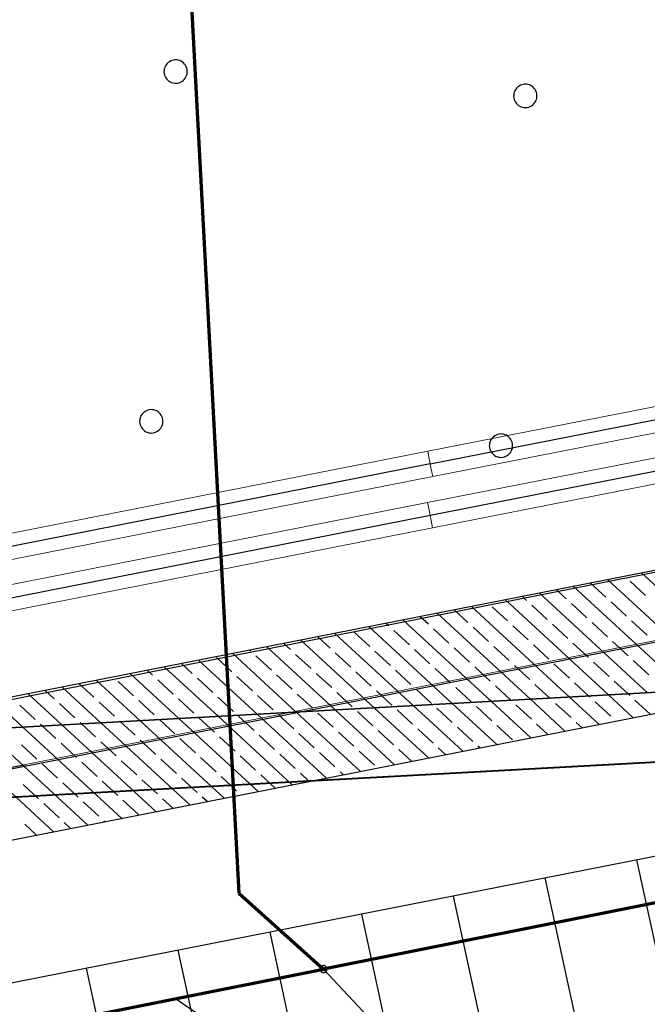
# Model space of a CAD drawing. Extents: x -779 to 790, y -208 to 633.
# Tile 106 of 232: x 183 to 237, y -78 to 6. Entities that reach past the tile are written whole.
import ezdxf
from ezdxf.lldxf.tags import DXFTag

# ---------------------------------------------------------------- set-up
doc = ezdxf.new("R2010")
doc.units = 0
doc.layers.get('0').update_dxf_attribs({"lineweight": 25})
for name, color, linetype, lineweight, true_color in [('02 Raster Gebäude-A07F5V4QWF', 7, 'Continuous', 25, 0x848484), ('20 Fundament-A07F5V4OWF', 7, 'Continuous', 25, 0x848484), ('20 Magerbeton Bohrungen', 7, 'Continuous', 25, 0x848484), ('30 Baugrubenplanung', 7, 'Continuous', 25, 0x848484), ('ELT Leerrohre', 1, 'Continuous', 35, 0xff0000), ('S_Mass', 150, 'Continuous', 25, 0x007fff), ('S_Regenwasser_Grundleitung', 7, 'Continuous', 70, 0x0080ff), ('X_Mass', 150, 'Continuous', 25, 0x007fff)]:
    doc.layers.add(name, color=color, linetype=linetype, lineweight=lineweight, true_color=true_color)
doc.layers.add('02 Raster Gebäude-A07F5V53WF', color=7, linetype='Continuous', lineweight=13)
doc.styles.get("Standard").update_dxf_attribs({"font": 'arial.ttf'})
tags = doc.linetypes.add('Raster-A07F5V4TWF', pattern=[0.2, 0.1, -0.05, 0, -0.05]).pattern_tags.tags
tags[10:11] = [DXFTag(74, 4), DXFTag(75, 0), DXFTag(340, '0'), DXFTag(46, 1.0), DXFTag(50, 0.0), DXFTag(44, 0.0), DXFTag(45, 0.0)]
tags[8:9] = [DXFTag(74, 4), DXFTag(75, 0), DXFTag(340, '0'), DXFTag(46, 1.0), DXFTag(50, 0.0), DXFTag(44, 0.0), DXFTag(45, 0.0)]
tags[6:7] = [DXFTag(74, 4), DXFTag(75, 0), DXFTag(340, '0'), DXFTag(46, 1.0), DXFTag(50, 0.0), DXFTag(44, 0.0), DXFTag(45, 0.0)]
tags[4:5] = [DXFTag(74, 4), DXFTag(75, 0), DXFTag(340, '0'), DXFTag(46, 1.0), DXFTag(50, 0.0), DXFTag(44, 0.0), DXFTag(45, 0.0)]
tags = doc.linetypes.add('Raster-A07F5V57WF', pattern=[0.2, 0.1, -0.05, 0, -0.05]).pattern_tags.tags
tags[10:11] = [DXFTag(74, 4), DXFTag(75, 0), DXFTag(340, '0'), DXFTag(46, 1.0), DXFTag(50, 0.0), DXFTag(44, 0.0), DXFTag(45, 0.0)]
tags[8:9] = [DXFTag(74, 4), DXFTag(75, 0), DXFTag(340, '0'), DXFTag(46, 1.0), DXFTag(50, 0.0), DXFTag(44, 0.0), DXFTag(45, 0.0)]
tags[6:7] = [DXFTag(74, 4), DXFTag(75, 0), DXFTag(340, '0'), DXFTag(46, 1.0), DXFTag(50, 0.0), DXFTag(44, 0.0), DXFTag(45, 0.0)]
tags[4:5] = [DXFTag(74, 4), DXFTag(75, 0), DXFTag(340, '0'), DXFTag(46, 1.0), DXFTag(50, 0.0), DXFTag(44, 0.0), DXFTag(45, 0.0)]
tags = doc.linetypes.add('STRICHPUNKT2', pattern=[12.7, 6.35, -3.175, 0, -3.175]).pattern_tags.tags
tags[10:11] = [DXFTag(74, 4), DXFTag(75, 0), DXFTag(340, '0'), DXFTag(46, 0.0), DXFTag(50, 0.0), DXFTag(44, 0.0), DXFTag(45, 0.0)]
tags[8:9] = [DXFTag(74, 4), DXFTag(75, 0), DXFTag(340, '0'), DXFTag(46, 0.0), DXFTag(50, 0.0), DXFTag(44, 0.0), DXFTag(45, 0.0)]
tags[6:7] = [DXFTag(74, 4), DXFTag(75, 0), DXFTag(340, '0'), DXFTag(46, 0.0), DXFTag(50, 0.0), DXFTag(44, 0.0), DXFTag(45, 0.0)]
tags[4:5] = [DXFTag(74, 4), DXFTag(75, 0), DXFTag(340, '0'), DXFTag(46, 0.0), DXFTag(50, 0.0), DXFTag(44, 0.0), DXFTag(45, 0.0)]

# ---------------------------------------------------------------- blocks, each defined once
blk = doc.blocks.new('Referenz-A07F5V4VWF', base_point=(-401.415, -176.34))
at = {"color": 0, "linetype": 'ByBlock', "lineweight": -2, "ltscale": 12.5}
for p, q in [((446.71, 0.268), (163.756, -55.421)), ((446.71, 0.268), (165.387, -55.332)), ((249.844, -50.71), (163.756, -55.421)), ((163.756, -55.421), (249.844, -50.71)), ((165.25, -67.359), (249.844, -50.71))]:
    blk.add_line(p, q, dxfattribs=at)
at = {"layer": '02 Raster Gebäude-A07F5V4QWF', "color": 0, "linetype": 'Raster-A07F5V4TWF', "lineweight": -2, "ltscale": 187.5}
for p, q in [((7.744, -92.243), (440.093, -7.15)), ((435.203, -46.58), (6.528, -70.036))]:
    blk.add_line(p, q, dxfattribs=at)
at = {"layer": '20 Fundament-A07F5V4OWF', "color": 0, "lineweight": -2}
for p, q in [((446.71, 0.268), (163.756, -55.421)), ((246.594, -50.888), (236.075, -41.188)), ((232.999, -43.249), (231.698, -42.049)), ((243.251, -51.071), (233.157, -41.762)), ((234.626, -41.485), (234.616, -41.475)), ((236.391, -43.112), (235.068, -41.892)), ((236.566, -51.436), (227.321, -42.911)), ((229.607, -43.387), (228.78, -42.624)), ((239.909, -51.254), (230.239, -42.337)), ((233.224, -51.619), (224.403, -43.485)), ((226.216, -43.524), (225.862, -43.198)), ((231.372, -45.014), (230.049, -43.794)), ((234.764, -44.877), (233.44, -43.656)), ((226.539, -51.985), (218.567, -44.634)), ((221.197, -45.426), (220.026, -44.347)), ((229.882, -51.802), (221.485, -44.059)), ((224.589, -45.289), (223.265, -44.068)), ((227.98, -45.151), (226.657, -43.931)), ((214.413, -45.701), (214.19, -45.495)), ((223.197, -52.168), (215.649, -45.208)), ((217.805, -45.564), (217.108, -44.921)), ((233.137, -46.641), (231.813, -45.421)), ((236.528, -46.504), (235.205, -45.283)), ((212.786, -47.466), (211.463, -46.245)), ((219.854, -52.351), (212.731, -45.782)), ((216.178, -47.328), (214.854, -46.108)), ((219.57, -47.191), (218.246, -45.97)), ((222.961, -47.053), (221.638, -45.833)), ((226.353, -46.916), (225.03, -45.696)), ((229.745, -46.779), (228.421, -45.558)), ((213.17, -52.717), (206.895, -46.931)), ((209.394, -47.603), (208.354, -46.644)), ((216.512, -52.534), (209.813, -46.357)), ((234.901, -48.268), (233.578, -47.048)), ((202.611, -47.878), (202.518, -47.792)), ((209.827, -52.9), (203.977, -47.505)), ((206.002, -47.74), (205.436, -47.218)), ((211.159, -49.23), (209.835, -48.01)), ((214.551, -49.093), (213.227, -47.872)), ((217.942, -48.955), (216.619, -47.735)), ((221.334, -48.818), (220.011, -47.598)), ((224.726, -48.681), (223.402, -47.46)), ((228.118, -48.543), (226.794, -47.323)), ((231.509, -48.406), (230.186, -47.185)), ((203.142, -53.266), (198.141, -48.654)), ((200.984, -49.643), (199.66, -48.422)), ((206.485, -53.083), (201.059, -48.08)), ((204.375, -49.505), (203.052, -48.285)), ((207.767, -49.368), (206.444, -48.147)), ((233.274, -50.033), (231.951, -48.813)), ((236.666, -49.896), (235.342, -48.675)), ((194.2, -49.917), (193.764, -49.515)), ((199.8, -53.449), (195.223, -49.228)), ((197.592, -49.78), (196.682, -48.941)), ((212.923, -50.857), (211.6, -49.637)), ((216.315, -50.72), (214.992, -49.5)), ((219.707, -50.583), (218.384, -49.362)), ((223.099, -50.445), (221.775, -49.225)), ((226.491, -50.308), (225.167, -49.087)), ((229.882, -50.17), (228.559, -48.95)), ((193.115, -53.815), (189.387, -50.377)), ((192.573, -51.682), (191.249, -50.462)), ((196.458, -53.632), (192.305, -49.802)), ((195.965, -51.545), (194.641, -50.324)), ((199.356, -51.407), (198.033, -50.187)), ((202.748, -51.27), (201.425, -50.049)), ((206.14, -51.132), (204.816, -49.912)), ((209.532, -50.995), (208.208, -49.774)), ((234.895, -51.528), (233.715, -50.44)), ((165.25, -67.359), (249.844, -50.71)), ((185.789, -51.957), (185.01, -51.238)), ((189.773, -53.997), (186.469, -50.951)), ((189.181, -51.819), (187.928, -50.664)), ((214.688, -52.485), (213.365, -51.264)), ((218.08, -52.347), (216.756, -51.127)), ((221.472, -52.21), (220.148, -50.989)), ((224.863, -52.072), (223.54, -50.852)), ((228.21, -51.894), (226.932, -50.715)), ((231.553, -51.711), (230.323, -50.577)), ((183.088, -54.363), (180.633, -52.1)), ((186.43, -54.18), (183.551, -51.525)), ((190.946, -53.447), (189.622, -52.226)), ((194.337, -53.309), (193.014, -52.089)), ((197.729, -53.172), (196.406, -51.951)), ((201.121, -53.034), (199.798, -51.814)), ((204.513, -52.897), (203.189, -51.676)), ((207.905, -52.759), (206.581, -51.539)), ((211.296, -52.622), (209.973, -51.402)), ((226.58, -55.288), (223.197, -52.168)), ((229.498, -54.714), (226.539, -51.985)), ((228.255, -51.935), (228.21, -51.894)), ((232.416, -54.14), (229.882, -51.802)), ((231.647, -51.798), (231.553, -51.711)), ((233.411, -53.425), (232.088, -52.204)), ((235.334, -53.565), (233.224, -51.619)), ((235.039, -51.66), (234.895, -51.528)), ((236.793, -53.278), (235.48, -52.067)), ((184.162, -53.721), (182.839, -52.501)), ((187.554, -53.584), (186.23, -52.364)), ((214.909, -57.586), (209.827, -52.9)), ((213.061, -54.249), (211.737, -53.029)), ((217.827, -57.011), (213.17, -52.717)), ((216.453, -54.112), (215.129, -52.891)), ((220.745, -56.437), (216.512, -52.534)), ((219.844, -53.974), (218.521, -52.754)), ((223.663, -55.863), (219.854, -52.351)), ((223.236, -53.837), (221.913, -52.617)), ((226.628, -53.7), (225.305, -52.479)), ((230.02, -53.562), (228.696, -52.342)), ((191.444, -53.906), (191.387, -53.853)), ((192.71, -55.074), (191.444, -53.906)), ((200.319, -60.457), (193.115, -53.815)), ((194.786, -53.723), (194.779, -53.716)), ((196.102, -54.936), (194.786, -53.723)), ((203.237, -59.883), (196.458, -53.632)), ((199.494, -54.799), (198.17, -53.578)), ((206.155, -59.308), (199.8, -53.449)), ((202.886, -54.661), (201.562, -53.441)), ((209.073, -58.734), (203.142, -53.266)), ((206.277, -54.524), (204.954, -53.304)), ((211.991, -58.16), (206.485, -53.083)), ((209.669, -54.387), (208.346, -53.166)), ((233.875, -53.853), (233.853, -53.832)), ((185.729, -63.329), (176.403, -54.729)), ((188.647, -62.754), (179.745, -54.546)), ((191.565, -62.18), (183.088, -54.363)), ((184.759, -54.272), (184.603, -54.128)), ((185.927, -55.349), (184.759, -54.272)), ((194.483, -61.606), (186.43, -54.18)), ((188.102, -54.089), (187.995, -53.991)), ((189.318, -55.211), (188.102, -54.089)), ((197.401, -61.031), (189.773, -53.997)), ((214.825, -55.876), (213.502, -54.656)), ((218.217, -55.739), (216.894, -54.519)), ((221.609, -55.602), (220.286, -54.381)), ((225.001, -55.464), (223.677, -54.244)), ((228.039, -55.001), (227.069, -54.106)), ((230.957, -54.427), (230.461, -53.969)), ((194.475, -56.701), (193.151, -55.48)), ((197.867, -56.563), (196.543, -55.343)), ((201.258, -56.426), (199.935, -55.206)), ((204.65, -56.289), (203.327, -55.068)), ((208.042, -56.151), (206.718, -54.931)), ((211.434, -56.014), (210.11, -54.793)), ((184.3, -57.113), (182.976, -55.893)), ((187.691, -56.976), (186.368, -55.755)), ((191.083, -56.838), (189.76, -55.618)), ((213.198, -57.641), (211.875, -56.421)), ((216.368, -57.298), (215.267, -56.283)), ((219.286, -56.724), (218.658, -56.146)), ((222.204, -56.15), (222.05, -56.008)), ((192.848, -58.465), (191.524, -57.245)), ((196.239, -58.328), (194.916, -57.108)), ((199.631, -58.191), (198.308, -56.97)), ((203.023, -58.053), (201.7, -56.833)), ((206.415, -57.916), (205.091, -56.695)), ((209.807, -57.778), (208.483, -56.558)), ((186.064, -58.74), (184.741, -57.52)), ((189.456, -58.603), (188.132, -57.382)), ((194.612, -60.093), (193.289, -58.872)), ((198.004, -59.955), (196.681, -58.735)), ((201.396, -59.818), (200.072, -58.597)), ((204.696, -59.596), (203.464, -58.46)), ((207.614, -59.021), (206.856, -58.323)), ((210.532, -58.447), (210.248, -58.185)), ((184.437, -60.505), (183.113, -59.284)), ((187.829, -60.367), (186.505, -59.147)), ((191.22, -60.23), (189.897, -59.01)), ((192.985, -61.857), (191.662, -60.637)), ((195.942, -61.319), (195.053, -60.499)), ((198.86, -60.744), (198.445, -60.362)), ((186.202, -62.132), (184.878, -60.912)), ((189.593, -61.995), (188.27, -60.774)), ((184.27, -63.616), (183.251, -62.676)), ((187.188, -63.041), (186.643, -62.539)), ((190.106, -62.467), (190.034, -62.401))]:
    blk.add_line(p, q, dxfattribs=at)
at = {"layer": '20 Magerbeton Bohrungen', "color": 0, "lineweight": -2}
for p, q in [((195.639, 2.572), (195.534, 2.495)), ((195.754, 2.635), (195.639, 2.572)), ((195.876, 2.682), (195.754, 2.635)), ((196.004, 2.712), (195.876, 2.682)), ((196.134, 2.726), (196.004, 2.712)), ((196.264, 2.723), (196.134, 2.726)), ((196.394, 2.703), (196.264, 2.723)), ((196.519, 2.666), (196.394, 2.703)), ((196.639, 2.613), (196.519, 2.666)), ((196.75, 2.544), (196.639, 2.613)), ((196.852, 2.462), (196.75, 2.544)), ((195.178, 1.817), (195.175, 1.686)), ((195.175, 1.686), (195.189, 1.556)), ((195.198, 1.946), (195.178, 1.817)), ((195.235, 2.072), (195.198, 1.946)), ((195.288, 2.191), (195.235, 2.072)), ((195.357, 2.303), (195.288, 2.191)), ((195.439, 2.405), (195.357, 2.303)), ((195.534, 2.495), (195.439, 2.405)), ((196.942, 2.367), (196.852, 2.462)), ((197.019, 2.262), (196.942, 2.367)), ((197.082, 2.147), (197.019, 2.262)), ((197.129, 2.025), (197.082, 2.147)), ((197.16, 1.897), (197.129, 2.025)), ((197.173, 1.767), (197.16, 1.897)), ((197.17, 1.637), (197.173, 1.767)), ((195.189, 1.556), (195.219, 1.429)), ((195.219, 1.429), (195.266, 1.307)), ((195.266, 1.307), (195.329, 1.192)), ((195.329, 1.192), (195.406, 1.086)), ((195.406, 1.086), (195.496, 0.992)), ((195.496, 0.992), (195.598, 0.909)), ((195.598, 0.909), (195.71, 0.841)), ((196.594, 0.819), (196.709, 0.882)), ((196.709, 0.882), (196.815, 0.959)), ((196.815, 0.959), (196.909, 1.049)), ((196.909, 1.049), (196.992, 1.151)), ((196.992, 1.151), (197.06, 1.262)), ((197.06, 1.262), (197.113, 1.382)), ((197.113, 1.382), (197.15, 1.507)), ((197.15, 1.507), (197.17, 1.637)), ((446.71, 0.268), (165.387, -55.332)), ((195.71, 0.841), (195.829, 0.788)), ((195.829, 0.788), (195.955, 0.751)), ((195.955, 0.751), (196.084, 0.731)), ((196.084, 0.731), (196.215, 0.728)), ((196.215, 0.728), (196.345, 0.741)), ((196.345, 0.741), (196.472, 0.772)), ((196.472, 0.772), (196.594, 0.819)), ((225.22, 0.109), (225.167, -0.011)), ((225.288, 0.22), (225.22, 0.109)), ((225.37, 0.322), (225.288, 0.22)), ((225.465, 0.412), (225.37, 0.322)), ((225.571, 0.489), (225.465, 0.412)), ((225.686, 0.552), (225.571, 0.489)), ((225.808, 0.599), (225.686, 0.552)), ((225.935, 0.629), (225.808, 0.599)), ((226.065, 0.643), (225.935, 0.629)), ((226.196, 0.64), (226.065, 0.643)), ((226.325, 0.62), (226.196, 0.64)), ((226.451, 0.583), (226.325, 0.62)), ((226.57, 0.53), (226.451, 0.583)), ((226.682, 0.461), (226.57, 0.53)), ((226.784, 0.379), (226.682, 0.461)), ((226.874, 0.284), (226.784, 0.379)), ((226.951, 0.179), (226.874, 0.284)), ((227.013, 0.064), (226.951, 0.179)), ((227.06, -0.058), (227.013, 0.064)), ((225.11, -0.266), (225.106, -0.396)), ((225.106, -0.396), (225.12, -0.527)), ((225.13, -0.136), (225.11, -0.266)), ((225.12, -0.527), (225.151, -0.654)), ((225.167, -0.011), (225.13, -0.136)), ((225.151, -0.654), (225.198, -0.776)), ((225.198, -0.776), (225.26, -0.891)), ((226.923, -0.932), (226.991, -0.821)), ((226.991, -0.821), (227.044, -0.701)), ((227.044, -0.701), (227.081, -0.576)), ((227.091, -0.185), (227.06, -0.058)), ((227.081, -0.576), (227.102, -0.446)), ((227.105, -0.316), (227.091, -0.185)), ((227.102, -0.446), (227.105, -0.316)), ((225.26, -0.891), (225.338, -0.996)), ((225.338, -0.996), (225.428, -1.091)), ((225.428, -1.091), (225.529, -1.173)), ((225.529, -1.173), (225.641, -1.242)), ((225.641, -1.242), (225.761, -1.295)), ((225.761, -1.295), (225.886, -1.332)), ((225.886, -1.332), (226.015, -1.352)), ((226.015, -1.352), (226.146, -1.355)), ((226.146, -1.355), (226.276, -1.341)), ((226.276, -1.341), (226.403, -1.311)), ((226.403, -1.311), (226.525, -1.264)), ((226.525, -1.264), (226.64, -1.201)), ((226.64, -1.201), (226.746, -1.124)), ((226.746, -1.124), (226.841, -1.034)), ((226.841, -1.034), (226.923, -0.932)), ((193.206, -27.74), (193.153, -27.86)), ((193.274, -27.628), (193.206, -27.74)), ((193.356, -27.527), (193.274, -27.628)), ((193.451, -27.436), (193.356, -27.527)), ((193.557, -27.359), (193.451, -27.436)), ((193.671, -27.297), (193.557, -27.359)), ((193.794, -27.25), (193.671, -27.297)), ((193.921, -27.219), (193.794, -27.25)), ((194.051, -27.205), (193.921, -27.219)), ((194.182, -27.209), (194.051, -27.205)), ((194.311, -27.229), (194.182, -27.209)), ((194.436, -27.266), (194.311, -27.229)), ((194.556, -27.319), (194.436, -27.266)), ((194.668, -27.387), (194.556, -27.319)), ((194.769, -27.469), (194.668, -27.387)), ((194.859, -27.564), (194.769, -27.469)), ((194.936, -27.67), (194.859, -27.564)), ((194.999, -27.785), (194.936, -27.67)), ((195.046, -27.907), (194.999, -27.785)), ((193.095, -28.114), (193.092, -28.245)), ((193.092, -28.245), (193.106, -28.375)), ((193.116, -27.985), (193.095, -28.114)), ((193.106, -28.375), (193.137, -28.502)), ((193.153, -27.86), (193.116, -27.985)), ((193.137, -28.502), (193.184, -28.624)), ((193.184, -28.624), (193.246, -28.739)), ((194.977, -28.669), (195.03, -28.55)), ((195.03, -28.55), (195.067, -28.424)), ((195.077, -28.034), (195.046, -27.907)), ((195.067, -28.424), (195.087, -28.295)), ((195.091, -28.164), (195.077, -28.034)), ((195.087, -28.295), (195.091, -28.164)), ((193.246, -28.739), (193.323, -28.845)), ((193.323, -28.845), (193.413, -28.94)), ((193.413, -28.94), (193.515, -29.022)), ((193.515, -29.022), (193.627, -29.09)), ((193.627, -29.09), (193.746, -29.143)), ((193.746, -29.143), (193.872, -29.18)), ((193.872, -29.18), (194.001, -29.201)), ((194.001, -29.201), (194.132, -29.204)), ((194.132, -29.204), (194.262, -29.19)), ((194.262, -29.19), (194.389, -29.159)), ((194.389, -29.159), (194.511, -29.112)), ((194.511, -29.112), (194.626, -29.05)), ((194.626, -29.05), (194.732, -28.973)), ((194.732, -28.973), (194.827, -28.883)), ((194.827, -28.883), (194.909, -28.781)), ((194.909, -28.781), (194.977, -28.669)), ((223.488, -29.442), (223.382, -29.519)), ((223.603, -29.38), (223.488, -29.442)), ((223.725, -29.333), (223.603, -29.38)), ((223.852, -29.302), (223.725, -29.333)), ((223.982, -29.288), (223.852, -29.302)), ((224.113, -29.291), (223.982, -29.288)), ((224.242, -29.312), (224.113, -29.291)), ((224.368, -29.349), (224.242, -29.312)), ((224.487, -29.402), (224.368, -29.349)), ((224.599, -29.47), (224.487, -29.402)), ((224.701, -29.552), (224.599, -29.47)), ((223.027, -30.197), (223.023, -30.328)), ((223.023, -30.328), (223.037, -30.458)), ((223.047, -30.068), (223.027, -30.197)), ((223.084, -29.943), (223.047, -30.068)), ((223.137, -29.823), (223.084, -29.943)), ((223.205, -29.711), (223.137, -29.823)), ((223.288, -29.61), (223.205, -29.711)), ((223.382, -29.519), (223.288, -29.61)), ((224.791, -29.647), (224.701, -29.552)), ((224.868, -29.753), (224.791, -29.647)), ((224.931, -29.868), (224.868, -29.753)), ((224.978, -29.99), (224.931, -29.868)), ((225.008, -30.117), (224.978, -29.99)), ((225.022, -30.247), (225.008, -30.117)), ((225.019, -30.378), (225.022, -30.247)), ((223.037, -30.458), (223.068, -30.585)), ((223.068, -30.585), (223.115, -30.707)), ((223.115, -30.707), (223.178, -30.822)), ((223.178, -30.822), (223.255, -30.928)), ((223.255, -30.928), (223.345, -31.023)), ((223.345, -31.023), (223.447, -31.105)), ((223.447, -31.105), (223.558, -31.173)), ((223.558, -31.173), (223.678, -31.226)), ((224.443, -31.195), (224.558, -31.133)), ((224.558, -31.133), (224.663, -31.056)), ((224.663, -31.056), (224.758, -30.966)), ((224.758, -30.966), (224.84, -30.864)), ((224.84, -30.864), (224.908, -30.752)), ((224.908, -30.752), (224.962, -30.633)), ((224.962, -30.633), (224.999, -30.507)), ((224.999, -30.507), (225.019, -30.378)), ((223.678, -31.226), (223.803, -31.263)), ((223.803, -31.263), (223.933, -31.284)), ((223.933, -31.284), (224.063, -31.287)), ((224.063, -31.287), (224.193, -31.273)), ((224.193, -31.273), (224.321, -31.242)), ((224.321, -31.242), (224.443, -31.195))]:
    blk.add_line(p, q, dxfattribs=at)
at = {"layer": '30 Baugrubenplanung', "color": 0, "lineweight": -2}
for p, q in [((469.416, -19.726), (167.537, -79.141)), ((469.416, -19.726), (167.537, -79.141)), ((247.58, -120.525), (235.655, -65.734)), ((239.744, -122.137), (227.804, -67.279)), ((231.848, -123.472), (219.954, -68.824)), ((223.886, -124.505), (212.104, -70.369)), ((215.924, -125.538), (204.253, -71.914)), ((207.962, -126.57), (196.403, -73.46)), ((200, -127.603), (188.552, -75.005))]:
    blk.add_line(p, q, dxfattribs=at)
blk = doc.blocks.new('Referenz-A07F5V59WF', base_point=(-759.499, -206.186))
at = {"layer": '02 Raster Gebäude-A07F5V53WF', "color": 0, "linetype": 'Raster-A07F5V57WF', "ltscale": 117.000008}
for p, q in [((-277.716, -148.324), (439.987, -7.059)), ((435.098, -46.482), (-278.836, -85.556))]:
    blk.add_line(p, q, dxfattribs=at)
blk = doc.blocks.new('Maß-A07F5V7JWF', base_point=(171.541, -81.608))
at = {"color": 0, "linetype": 'ByBlock', "lineweight": -2, "ltscale": 0.25}
for p, q in [((171.541, -59.897), (183.315, -57.58)), ((174.126, -59.929), (172.881, -59.093)), ((173.504, -59.511), (177.771, -81.19)), ((175.808, -81.577), (187.582, -79.259)), ((178.393, -81.608), (177.148, -80.772))]:
    blk.add_line(p, q, dxfattribs=at)
at = {"color": 0, "linetype": 'ByBlock', "lineweight": -2, "ltscale": 0.25, "insert": (177.59, -67.847), "char_height": 1.8, "attachment_point": 1, "rotation": 281.13509}
blk.add_mtext('{\\fArial;1.11}', dxfattribs=at)

msp = doc.modelspace()

# ---------------------------------------------------------------- linework, layer by layer
at = {"layer": 'ELT Leerrohre', "color": 1, "lineweight": 13, "true_color": 0xff0000}
for p, q in [((335.491, -7.596), (217.75, -30.771)), ((218.175, -32.93), (335.916, -9.755)), ((335.482, -11.987), (217.742, -35.162)), ((218.166, -37.321), (335.907, -14.146)), ((217.75, -30.771), (158.88, -42.359)), ((217.75, -30.771), (217.875, -31.404)), ((217.875, -31.404), (217.75, -30.771)), ((217.875, -31.404), (218.051, -32.298)), ((218.051, -32.298), (217.875, -31.404)), ((218.051, -32.298), (218.175, -32.93)), ((218.175, -32.93), (218.051, -32.298)), ((159.305, -44.517), (218.175, -32.93)), ((217.742, -35.162), (158.871, -46.749)), ((217.742, -35.162), (217.866, -35.794)), ((217.742, -35.162), (217.866, -35.794)), ((217.866, -35.794), (218.042, -36.688)), ((217.866, -35.794), (218.042, -36.688)), ((218.042, -36.688), (218.166, -37.321)), ((218.042, -36.688), (218.166, -37.321)), ((159.296, -48.908), (218.166, -37.321))]:
    msp.add_line(p, q, dxfattribs=at)
at = {"layer": 'ELT Leerrohre', "color": 1, "linetype": 'STRICHPUNKT2', "lineweight": 25, "ltscale": 0.25, "true_color": 0xff0000}
for p, q in [((217.963, -31.851), (335.704, -8.676)), ((217.954, -36.241), (335.695, -13.066)), ((217.963, -31.851), (159.092, -43.438)), ((159.084, -47.829), (217.954, -36.241))]:
    msp.add_line(p, q, dxfattribs=at)
at = {"layer": 'S_Mass'}
for p, q in [((208.55, -74.963), (208.537, -75)), ((208.567, -74.927), (208.55, -74.963)), ((208.589, -74.895), (208.567, -74.927)), ((208.615, -74.865), (208.589, -74.895)), ((208.645, -74.839), (208.615, -74.865)), ((208.677, -74.818), (208.645, -74.839)), ((208.712, -74.8), (208.677, -74.818)), ((208.75, -74.788), (208.712, -74.8)), ((208.788, -74.78), (208.75, -74.788)), ((208.789, -74.985), (208.777, -74.991)), ((208.827, -74.777), (208.788, -74.78)), ((208.801, -74.981), (208.789, -74.985)), ((208.814, -74.978), (208.801, -74.981)), ((208.827, -74.977), (208.814, -74.978)), ((208.866, -74.78), (208.827, -74.777)), ((208.84, -74.978), (208.827, -74.977)), ((208.853, -74.981), (208.84, -74.978)), ((208.865, -74.985), (208.853, -74.981)), ((208.877, -74.991), (208.865, -74.985)), ((208.905, -74.788), (208.866, -74.78)), ((208.942, -74.8), (208.905, -74.788)), ((208.977, -74.818), (208.942, -74.8)), ((209.01, -74.839), (208.977, -74.818)), ((209.039, -74.865), (209.01, -74.839)), ((209.065, -74.895), (209.039, -74.865)), ((209.087, -74.927), (209.065, -74.895)), ((209.104, -74.963), (209.087, -74.927)), ((209.117, -75), (209.104, -74.963)), ((208.53, -75.038), (208.527, -75.077)), ((208.527, -75.077), (208.53, -75.117)), ((208.537, -75), (208.53, -75.038)), ((208.53, -75.117), (208.537, -75.155)), ((208.537, -75.155), (208.55, -75.192)), ((208.55, -75.192), (208.567, -75.227)), ((208.567, -75.227), (208.589, -75.26)), ((208.589, -75.26), (208.615, -75.29)), ((208.615, -75.29), (208.645, -75.315)), ((208.645, -75.315), (208.677, -75.337)), ((208.677, -75.337), (208.712, -75.355)), ((208.712, -75.355), (208.75, -75.367)), ((208.728, -75.064), (208.727, -75.077)), ((208.727, -75.077), (208.728, -75.091)), ((208.731, -75.052), (208.728, -75.064)), ((208.728, -75.091), (208.731, -75.103)), ((208.735, -75.039), (208.731, -75.052)), ((208.731, -75.103), (208.735, -75.116)), ((208.741, -75.027), (208.735, -75.039)), ((208.735, -75.116), (208.741, -75.127)), ((208.748, -75.017), (208.741, -75.027)), ((208.741, -75.127), (208.748, -75.138)), ((208.756, -75.007), (208.748, -75.017)), ((208.748, -75.138), (208.756, -75.148)), ((208.75, -75.367), (208.788, -75.375)), ((208.766, -74.998), (208.756, -75.007)), ((208.756, -75.148), (208.766, -75.157)), ((208.777, -74.991), (208.766, -74.998)), ((208.766, -75.157), (208.777, -75.164)), ((208.777, -75.164), (208.789, -75.17)), ((208.788, -75.375), (208.827, -75.377)), ((208.789, -75.17), (208.801, -75.174)), ((208.801, -75.174), (208.814, -75.177)), ((208.814, -75.177), (208.827, -75.177)), ((219.026, -85.925), (208.827, -75.077)), ((208.827, -75.177), (208.84, -75.177)), ((208.827, -75.377), (208.866, -75.375)), ((208.84, -75.177), (208.853, -75.174)), ((208.853, -75.174), (208.865, -75.17)), ((208.865, -75.17), (208.877, -75.164)), ((208.866, -75.375), (208.905, -75.367)), ((208.888, -74.998), (208.877, -74.991)), ((208.877, -75.164), (208.888, -75.157)), ((208.898, -75.007), (208.888, -74.998)), ((208.888, -75.157), (208.898, -75.148)), ((208.907, -75.017), (208.898, -75.007)), ((208.898, -75.148), (208.907, -75.138)), ((208.905, -75.367), (208.942, -75.355)), ((208.914, -75.027), (208.907, -75.017)), ((208.907, -75.138), (208.914, -75.127)), ((208.92, -75.039), (208.914, -75.027)), ((208.914, -75.127), (208.92, -75.116)), ((208.924, -75.052), (208.92, -75.039)), ((208.92, -75.116), (208.924, -75.103)), ((208.926, -75.064), (208.924, -75.052)), ((208.924, -75.103), (208.926, -75.091)), ((208.927, -75.077), (208.926, -75.064)), ((208.926, -75.091), (208.927, -75.077)), ((208.942, -75.355), (208.977, -75.337)), ((208.977, -75.337), (209.01, -75.315)), ((209.01, -75.315), (209.039, -75.29)), ((209.039, -75.29), (209.065, -75.26)), ((209.065, -75.26), (209.087, -75.227)), ((209.087, -75.227), (209.104, -75.192)), ((209.104, -75.192), (209.117, -75.155)), ((209.125, -75.038), (209.117, -75)), ((209.117, -75.155), (209.125, -75.117)), ((209.127, -75.077), (209.125, -75.038)), ((209.125, -75.117), (209.127, -75.077))]:
    msp.add_line(p, q, dxfattribs=at)
at = {"layer": 'S_Regenwasser_Grundleitung'}
for p, q in [((189.83, 152.133), (201.589, -68.59)), ((414.903, -34.002), (208.827, -75.077)), ((201.589, -68.59), (208.827, -75.077)), ((172.743, -82.27), (208.827, -75.077))]:
    msp.add_line(p, q, dxfattribs=at)
at = {"layer": 'S_Regenwasser_Grundleitung', "lineweight": 13}
msp.add_line((208.827, -75.077), (208.827, -75.077), dxfattribs=at)
at = {"layer": 'X_Mass'}
msp.add_line((219.003, -93.303), (196.144, -77.605), dxfattribs=at)

# ---------------------------------------------------------------- block references
at = {"color": 8, "lineweight": 25, "ltscale": 1250, "true_color": 0x808080}
msp.add_blockref('Referenz-A07F5V59WF', (-759.499, -206.186), dxfattribs=at)
at = {"color": 8, "lineweight": 25, "ltscale": 12.5, "true_color": 0x808080}
msp.add_blockref('Referenz-A07F5V4VWF', (-401.415, -176.34), dxfattribs=at)
at = {"layer": 'S_Mass', "ltscale": 0.25}
msp.add_blockref('Maß-A07F5V7JWF', (171.541, -81.608), dxfattribs=at)

doc.saveas('drawing.dxf')
